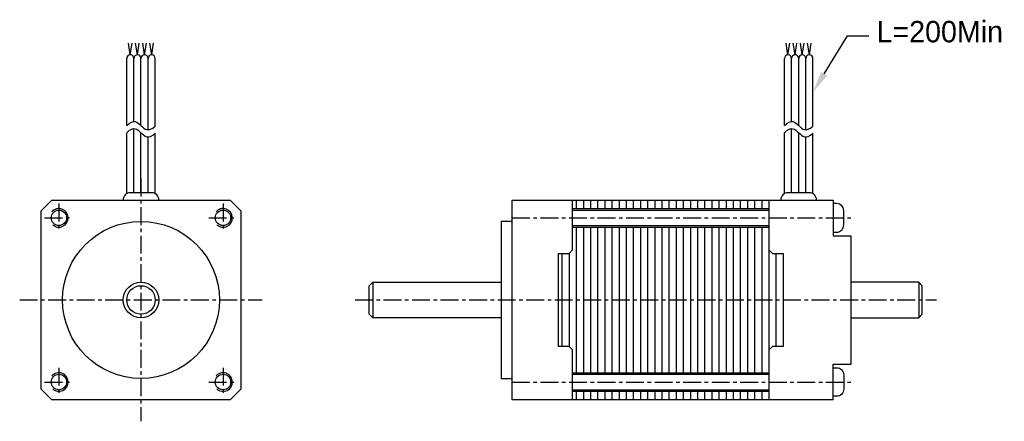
# Model space of a CAD drawing. Extents: x -17 to 121, y -17 to 39.
import ezdxf

# ---------------------------------------------------------------- set-up
doc = ezdxf.new("R2010")
doc.units = 0
doc.header["$LTSCALE"] = 2
doc.header["$MEASUREMENT"] = 0
doc.linetypes.add('CENTER', pattern=[2, 1.25, -0.25, 0.25, -0.25])
doc.layers.get('0').update_dxf_attribs({"linetype": 'CONTINUOUS'})
doc.layers.add('CENTER', color=1, linetype='CENTER')

msp = doc.modelspace()

# ---------------------------------------------------------------- linework, layer by layer
for p, q in [((-1.5, 34.34), (-1.75, 35.98)), ((-1.5, 34.34), (-1.25, 35.98)), ((-0.5, 34.34), (-0.75, 35.98)), ((-0.5, 34.34), (-0.25, 35.98)), ((0.5, 34.34), (0.25, 35.98)), ((0.5, 34.34), (0.75, 35.98)), ((1.5, 34.34), (1.25, 35.98)), ((1.5, 34.34), (1.75, 35.98)), ((90.68, 34.34), (90.43, 35.98)), ((90.68, 34.34), (90.93, 35.98)), ((91.68, 34.34), (91.43, 35.98)), ((91.68, 34.34), (91.93, 35.98)), ((92.68, 34.34), (92.43, 35.98)), ((92.68, 34.34), (92.93, 35.98)), ((93.68, 34.34), (93.43, 35.98)), ((93.68, 34.34), (93.93, 35.98)), ((-2, 24.43), (-2, 33.84)), ((-1, 25), (-1, 33.84)), ((0, 24.43), (0, 33.84)), ((1, 23.85), (1, 33.84)), ((2, 24.36), (2, 33.84)), ((90.18, 24.43), (90.18, 33.84)), ((91.18, 25), (91.18, 33.84)), ((92.18, 24.43), (92.18, 33.84)), ((93.18, 23.85), (93.18, 33.84)), ((94.18, 24.36), (94.18, 33.84)), ((-1, 15.03), (-1, 24)), ((91.18, 15.03), (91.18, 24)), ((-2, 14.89), (-2, 23.43)), ((0, 15.03), (0, 23.43)), ((1, 15.03), (1, 22.85)), ((2, 14.89), (2, 23.36)), ((90.18, 14.89), (90.18, 23.43)), ((92.18, 15.03), (92.18, 23.43)), ((93.18, 15.03), (93.18, 22.85)), ((94.18, 14.89), (94.18, 23.36)), ((61, 14), (61, 12.8)), ((62, 14), (62, 12.8)), ((63, 14), (63, 12.8)), ((64, 14), (64, 12.8)), ((65, 14), (65, 12.8)), ((66, 14), (66, 12.8)), ((67, 14), (67, 12.8)), ((68, 14), (68, 12.8)), ((69, 14), (69, 12.8)), ((70, 14), (70, 12.8)), ((71, 14), (71, 12.8)), ((72, 14), (72, 12.8)), ((73, 14), (73, 12.8)), ((74, 14), (74, 12.8)), ((75, 14), (75, 12.8)), ((76, 14), (76, 12.8)), ((77, 14), (77, 12.8)), ((78, 14), (78, 12.8)), ((79, 14), (79, 12.8)), ((80, 14), (80, 12.8)), ((81, 14), (81, 12.8)), ((82, 14), (82, 12.8)), ((83, 14), (83, 12.8)), ((84, 14), (84, 12.8)), ((85, 14), (85, 12.8)), ((86, 14), (86, 12.8)), ((87, 14), (87, 12.8)), ((60.5, 12.8), (88, 12.8)), ((60.5, 12.58), (88, 12.58)), ((60.5, 10.42), (88, 10.42)), ((60.5, 10.2), (88, 10.2)), ((61, 10.2), (61, -10.2)), ((62, 10.2), (62, -10.2)), ((63, 10.2), (63, -10.2)), ((64, 10.2), (64, -10.2)), ((65, 10.2), (65, -10.2)), ((66, 10.2), (66, -10.2)), ((67, 10.2), (67, -10.2)), ((68, 10.2), (68, -10.2)), ((69, 10.2), (69, -10.2)), ((70, 10.2), (70, -10.2)), ((71, 10.2), (71, -10.2)), ((72, 10.2), (72, -10.2)), ((73, 10.2), (73, -10.2)), ((74, 10.2), (74, -10.2)), ((75, 10.2), (75, -10.2)), ((76, 10.2), (76, -10.2)), ((77, 10.2), (77, -10.2)), ((78, 10.2), (78, -10.2)), ((79, 10.2), (79, -10.2)), ((80, 10.2), (80, -10.2)), ((81, 10.2), (81, -10.2)), ((82, 10.2), (82, -10.2)), ((83, 10.2), (83, -10.2)), ((84, 10.2), (84, -10.2)), ((85, 10.2), (85, -10.2)), ((86, 10.2), (86, -10.2)), ((87, 10.2), (87, -10.2)), ((88, 7), (88, -7)), ((59, 6.5), (59, -6.5)), ((60, 6.5), (60, -6.5)), ((89, 6.5), (89, -6.5)), ((32.5, 2.5), (32.5, -2.5)), ((109, 2.5), (109, -2.5)), ((60.5, -10.2), (88, -10.2)), ((60.5, -10.42), (88, -10.42)), ((60.5, -12.58), (88, -12.58)), ((60.5, -12.8), (88, -12.8)), ((61, -12.8), (61, -14)), ((62, -12.8), (62, -14)), ((63, -12.8), (63, -14)), ((64, -12.8), (64, -14)), ((65, -12.8), (65, -14)), ((66, -12.8), (66, -14)), ((67, -12.8), (67, -14)), ((68, -12.8), (68, -14)), ((69, -12.8), (69, -14)), ((70, -12.8), (70, -14)), ((71, -12.8), (71, -14)), ((72, -12.8), (72, -14)), ((73, -12.8), (73, -14)), ((74, -12.8), (74, -14)), ((75, -12.8), (75, -14)), ((76, -12.8), (76, -14)), ((77, -12.8), (77, -14)), ((78, -12.8), (78, -14)), ((79, -12.8), (79, -14)), ((80, -12.8), (80, -14)), ((81, -12.8), (81, -14)), ((82, -12.8), (82, -14)), ((83, -12.8), (83, -14)), ((84, -12.8), (84, -14)), ((85, -12.8), (85, -14)), ((86, -12.8), (86, -14)), ((87, -12.8), (87, -14))]:
    msp.add_line(p, q)
for points in [[(95.74, 31.66), (99, 37), (102, 37)], [(-2, 24.43), (-1.65, 24.74), (-1.34, 24.92), (-1.06, 25), (-0.81, 24.99), (-0.59, 24.92), (-0.38, 24.78), (-0.19, 24.62), (0, 24.43), (0.19, 24.25), (0.38, 24.08), (0.59, 23.94), (0.81, 23.86), (1.06, 23.84), (1.34, 23.91), (1.65, 24.08), (2, 24.36)], [(90.18, 24.43), (90.53, 24.74), (90.84, 24.92), (91.12, 25), (91.37, 24.99), (91.59, 24.92), (91.8, 24.78), (91.99, 24.62), (92.18, 24.43), (92.37, 24.25), (92.56, 24.08), (92.77, 23.94), (92.99, 23.86), (93.24, 23.84), (93.52, 23.91), (93.83, 24.08), (94.18, 24.36)], [(-2, 23.43), (-1.65, 23.74), (-1.34, 23.92), (-1.06, 24), (-0.81, 23.99), (-0.59, 23.92), (-0.38, 23.78), (-0.19, 23.62), (0, 23.43), (0.19, 23.25), (0.38, 23.08), (0.59, 22.94), (0.81, 22.86), (1.06, 22.84), (1.34, 22.91), (1.65, 23.08), (2, 23.36)], [(90.18, 23.43), (90.53, 23.74), (90.84, 23.92), (91.12, 24), (91.37, 23.99), (91.59, 23.92), (91.8, 23.78), (91.99, 23.62), (92.18, 23.43), (92.37, 23.25), (92.56, 23.08), (92.77, 22.94), (92.99, 22.86), (93.24, 22.84), (93.52, 22.91), (93.83, 23.08), (94.18, 23.36)], [(97, -14), (52, -14), (52, 14), (97, 14)], [(60.5, -14), (60.5, -7), (60, -6.5), (58.5, -6.5), (58.5, 6.5), (60, 6.5), (60.5, 7), (60.5, 14)], [(88, 14), (88, 7), (88.5, 6.5), (90, 6.5), (90, -6.5), (88.5, -6.5), (88, -7), (88, -14)], [(97, 14), (97, 9), (99.5, 9)], [(52, 11), (50.5, 11), (50.5, -11), (52, -11)], [(99.5, 9), (99.5, -9)], [(50.5, -2.5), (32.5, -2.5), (32, -2), (32, 2), (32.5, 2.5), (50.5, 2.5)], [(99.5, -2.5), (109, -2.5), (109.5, -2), (109.5, 2), (109, 2.5), (99.5, 2.5)], [(97, -14), (97, -9), (99.5, -9)]]:
    msp.add_lwpolyline(points)
msp.add_lwpolyline([(-12.5, 14), (12.5, 14), (14, 12.5), (14, -12.5), (12.5, -14), (-12.5, -14), (-14, -12.5), (-14, 12.5)], close=True)
for points in [[(2.5, 14), (2.5, 14.03, 0.414214), (1.5, 15.03), (-1.5, 15.03, 0.414214), (-2.5, 14.03), (-2.5, 14)], [(94.68, 14), (94.68, 14.03, 0.414214), (93.68, 15.03), (90.68, 15.03, 0.414214), (89.68, 14.03), (89.68, 14)], [(97, 9.5), (97.5, 9.5, 0.414214), (98.5, 10.5), (98.5, 12.5, 0.414214), (97.5, 13.5), (97, 13.5)], [(97, -9.5), (97.5, -9.5, -0.414214), (98.5, -10.5), (98.5, -12.5, -0.414214), (97.5, -13.5), (97, -13.5)]]:
    msp.add_lwpolyline(points, format="xyb")
for centre, radius in [((-11.5, 11.5), 1.08), ((11.5, 11.5), 1.08), ((0, 0), 11), ((0, 0), 2.5), ((0, 0), 2), ((-11.5, -11.5), 1.08), ((11.5, -11.5), 1.08)]:
    msp.add_circle(centre, radius)
for centre, radius, start, end in [((-1.5, 33.84), 0.5, 0, 180), ((-0.5, 33.84), 0.5, 0, 180), ((0.5, 33.84), 0.5, 0, 180), ((1.5, 33.84), 0.5, 0, 180), ((90.68, 33.84), 0.5, 0, 180), ((91.68, 33.84), 0.5, 0, 180), ((92.68, 33.84), 0.5, 0, 180), ((93.68, 33.84), 0.5, 0, 180), ((-11.5, 11.5), 1.3, 227.9808, 139.0038), ((11.5, 11.5), 1.3, 227.9808, 139.0038), ((-11.5, -11.5), 1.3, 227.9808, 139.0038), ((11.5, -11.5), 1.3, 227.9808, 139.0038)]:
    msp.add_arc(centre, radius, start, end)
msp.add_solid([(96.17, 31.4), (94.18, 29.1), (95.32, 31.92)])
at = {"layer": 'CENTER'}
for p, q in [((0, 17), (0, -17)), ((-11.5, 13.5), (-11.5, 9.5)), ((11.5, 13.5), (11.5, 9.5)), ((-13.5, 11.5), (-9.5, 11.5)), ((9.5, 11.5), (13.5, 11.5)), ((52, 11.5), (99.5, 11.5)), ((-17, 0), (17, 0)), ((30, 0), (111.5, 0)), ((-11.5, -9.5), (-11.5, -13.5)), ((11.5, -9.5), (11.5, -13.5)), ((-13.5, -11.5), (-9.5, -11.5)), ((9.5, -11.5), (13.5, -11.5)), ((52, -11.5), (99.5, -11.5))]:
    msp.add_line(p, q, dxfattribs=at)

# ---------------------------------------------------------------- texts
at = {"insert": (103.09, 39.09), "char_height": 3, "width": 4, "attachment_point": 1}
msp.add_mtext('\\A1;L=200Min', dxfattribs=at)

doc.saveas('drawing.dxf')
